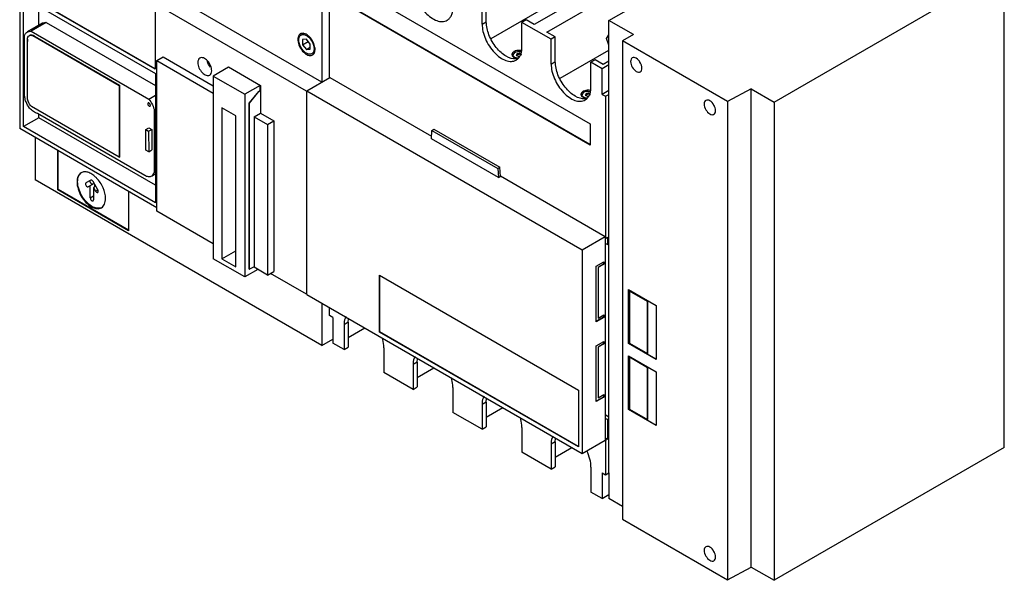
# Model space of a CAD drawing. Header units: millimetres. Extents: x 67 to 521, y 166 to 655.
# Tile 1 of 3: x 67 to 521, y 166 to 425. Entities that reach past the tile are written whole.
import ezdxf

# ---------------------------------------------------------------- set-up
doc = ezdxf.new("R2010")
doc.units = ezdxf.units.MM
doc.header["$LTSCALE"] = 53.423274
doc.layers.get('0').update_dxf_attribs({"linetype": 'CONTINUOUS'})

msp = doc.modelspace()

# ---------------------------------------------------------------- linework, layer by layer
at = {"color": 7, "linetype": 'Continuous'}
for p, q in [((206.56, 495.08), (206.56, 396.12)), ((338.93, 424.54), (450.37, 488.88)), ((206.56, 396.12), (74.3, 472.49)), ((67.23, 468.26), (67.23, 374.65)), ((199.49, 391.89), (67.23, 468.26)), ((210.11, 398.09), (210.09, 463.01)), ((415.2, 386.88), (521.26, 448.11)), ((521.26, 227.67), (521.26, 448.11)), ((217.17, 442.18), (330.31, 376.86)), ((339.15, 442.58), (304.48, 422.57)), ((129.7, 402.08), (68.96, 437.15)), ((129.7, 402.25), (69.1, 437.23)), ((310.37, 419.17), (345.04, 439.18)), ((68.93, 375.56), (68.93, 435.17)), ((68.93, 435.17), (129.79, 400.03)), ((330.31, 367.06), (217.17, 432.38)), ((330.31, 367.3), (217.38, 432.5)), ((280.46, 422.78), (280.46, 434.22)), ((282.39, 423.9), (282.39, 435.33)), ((76, 422.27), (76, 431.09)), ((129.7, 430.34), (129.7, 402.08)), ((284.58, 416.2), (307.83, 429.62)), ((77.69, 423.24), (70.76, 419.24)), ((79.47, 423.49), (72.55, 419.49)), ((79.47, 423.49), (77.69, 423.24)), ((79.47, 423.49), (129.79, 394.44)), ((280.46, 422.78), (282.39, 423.9)), ((300.77, 424.72), (298.84, 423.6)), ((298.84, 412.17), (298.84, 423.6)), ((312.28, 415.84), (298.84, 423.6)), ((304.48, 422.57), (300.77, 424.72)), ((338.94, 390.41), (338.93, 424.54)), ((350.28, 417.98), (338.93, 424.54)), ((70.76, 419.24), (72.55, 419.49)), ((72.55, 419.49), (126.71, 388.22)), ((198.21, 418.51), (196.96, 417.79)), ((314.21, 416.96), (310.37, 419.17)), ((337.84, 416.15), (338.94, 417.85)), ((350.28, 417.98), (345.19, 415.04)), ((69.5, 390.07), (69.5, 417.23)), ((70.87, 388.17), (70.87, 416.55)), ((71.75, 417.53), (71.6, 417.45)), ((73.37, 417.6), (73.23, 417.52)), ((73.23, 417.52), (113.08, 394.5)), ((74, 417.31), (113.32, 394.6)), ((199.46, 415.81), (197.69, 415.65)), ((197.69, 415.65), (197.69, 413.29)), ((197.69, 413.29), (200.28, 414.79)), ((197.69, 413.29), (199.45, 411.1)), ((201.22, 413.61), (199.46, 415.81)), ((201.22, 411.25), (201.22, 413.61)), ((314.21, 416.96), (312.28, 415.84)), ((312.28, 404.41), (312.28, 415.84)), ((314.21, 405.53), (314.21, 416.96)), ((338.94, 413.18), (337.84, 416.15)), ((393.61, 387.09), (345.19, 415.04)), ((345.19, 415.04), (345.19, 194.59)), ((199.45, 411.1), (201.22, 412.12)), ((199.45, 411.1), (201.22, 411.25)), ((202.92, 409.68), (201.96, 409.12)), ((294.75, 408.63), (295.57, 409.77)), ((296.53, 409.12), (296.71, 409.22)), ((296.53, 409.12), (296.59, 408.92)), ((296.6, 408.91), (296.71, 408.97)), ((296.71, 408.97), (296.71, 409.22)), ((298.01, 409.34), (297.77, 409.38)), ((297.77, 409.38), (297.77, 409.14)), ((297.77, 409.14), (298.01, 409.1)), ((298.01, 409.1), (298.01, 409.34)), ((316.4, 397.83), (338.94, 410.84)), ((130.44, 406.02), (133.34, 407.7)), ((130.44, 336.62), (130.44, 406.02)), ((130.44, 406.02), (156.46, 391)), ((133.34, 407.7), (156.46, 394.35)), ((294.75, 408.07), (294.75, 408.63)), ((296.24, 408.5), (296.31, 408.36)), ((297.09, 407.91), (297.33, 407.87)), ((312.28, 404.41), (314.21, 405.53)), ((332.59, 406.35), (330.66, 405.23)), ((335.82, 402.25), (330.66, 405.23)), ((330.66, 393.8), (330.66, 405.23)), ((336.3, 404.2), (332.59, 406.35)), ((338.94, 405.72), (336.3, 404.2)), ((129.79, 400.03), (129.79, 340.43)), ((163.54, 402.96), (156.46, 398.88)), ((163.44, 403.02), (163.51, 403.06)), ((163.44, 402.91), (163.44, 403.02)), ((163.54, 402.96), (163.44, 403.02)), ((163.51, 403.06), (178.24, 394.56)), ((338.94, 404.05), (335.82, 402.25)), ((335.82, 390.42), (335.82, 402.25)), ((156.46, 398.88), (156.46, 314.66)), ((156.46, 398.88), (171, 390.49)), ((199.7, 392.08), (210.31, 398.21)), ((210.31, 398.21), (257.17, 371.16)), ((113.08, 394.5), (113.31, 394.63)), ((113.08, 394.5), (113.08, 361.41)), ((113.32, 394.6), (113.32, 361.43)), ((178.07, 394.57), (171, 390.49)), ((171, 390.49), (171, 306.26)), ((177.37, 391.8), (173.12, 386.49)), ((173.22, 386.44), (177.46, 391.75)), ((177.37, 391.8), (178.07, 392.21)), ((177.37, 391.8), (177.46, 391.75)), ((177.46, 391.75), (178.17, 392.16)), ((178.07, 392.21), (178.07, 394.57)), ((178.07, 394.57), (178.17, 394.52)), ((178.07, 392.21), (178.17, 392.16)), ((178.17, 394.52), (178.24, 394.56)), ((178.17, 392.16), (178.17, 394.52)), ((178.24, 394.56), (178.24, 381.78)), ((199.49, 391.89), (199.73, 392.04)), ((199.49, 391.89), (199.49, 298.29)), ((199.7, 298.19), (199.7, 392.08)), ((199.7, 392.08), (326.58, 318.83)), ((326.57, 390.26), (327.39, 391.4)), ((328.35, 390.74), (328.53, 390.85)), ((328.35, 390.74), (328.41, 390.55)), ((328.42, 390.54), (328.53, 390.6)), ((328.53, 390.6), (328.53, 390.85)), ((329.83, 390.97), (329.59, 391.01)), ((329.59, 391.01), (329.59, 390.77)), ((329.59, 390.77), (329.83, 390.73)), ((329.83, 390.73), (329.83, 390.97)), ((338.94, 392.22), (335.82, 390.42)), ((404.59, 393), (393.61, 387.09)), ((404.59, 393), (415.2, 386.88)), ((404.59, 172.55), (404.59, 393)), ((126.47, 386.49), (126.29, 386.1)), ((126.71, 388.22), (129.79, 390)), ((173.12, 309.83), (173.12, 386.49)), ((173.12, 386.49), (173.22, 386.44)), ((173.22, 309.78), (173.22, 386.44)), ((326.57, 389.7), (326.57, 390.26)), ((328.06, 390.13), (328.13, 389.99)), ((328.91, 389.54), (329.15, 389.5)), ((335.82, 390.42), (337.38, 389.52)), ((337.38, 389.52), (338.93, 390.42)), ((337.38, 389.52), (337.38, 324.05)), ((338.93, 215.93), (338.93, 390.42)), ((393.61, 387.09), (393.61, 166.64)), ((415.2, 386.88), (415.2, 166.43)), ((113.08, 361.41), (72.62, 384.77)), ((124.86, 353.04), (75.41, 381.59)), ((127.32, 385.02), (127.49, 385.41)), ((129.79, 383.13), (129.3, 382.85)), ((129.3, 382.85), (129.3, 354.4)), ((160.49, 384.25), (160.49, 314.63)), ((166.87, 380.57), (160.49, 384.25)), ((175.34, 380.1), (178.24, 381.78)), ((178.24, 381.78), (184.47, 378.18)), ((76, 379.65), (68.93, 375.56)), ((76, 379.65), (76, 381.25)), ((129.79, 348.6), (76, 379.65)), ((166.87, 310.94), (166.87, 380.57)), ((175.34, 380.1), (175.34, 310.7)), ((175.34, 380.1), (181.57, 376.51)), ((181.57, 376.51), (184.47, 378.18)), ((184.47, 378.18), (184.47, 308.78)), ((330.31, 376.86), (330.31, 367.06)), ((130.44, 338.16), (67.23, 374.65)), ((129.79, 340.43), (68.93, 375.56)), ((125.32, 374.22), (126.73, 375.04)), ((125.35, 364.77), (125.32, 374.22)), ((125.32, 374.22), (126.7, 373.43)), ((126.7, 373.43), (128.11, 374.24)), ((126.7, 373.43), (126.73, 363.98)), ((126.73, 375.04), (128.11, 374.24)), ((128.11, 374.24), (128.14, 364.8)), ((181.57, 376.51), (181.57, 307.11)), ((257.09, 369.9), (257.33, 373.83)), ((257.33, 373.83), (258.25, 374.37)), ((257.33, 373.83), (287.74, 356.28)), ((258.25, 374.37), (288.66, 356.81)), ((74.3, 370.57), (74.3, 350.99)), ((287.99, 352.06), (257.09, 369.9)), ((84.83, 346.37), (84.83, 364.49)), ((85.04, 346.5), (85.04, 364.37)), ((126.73, 363.98), (125.35, 364.77)), ((126.73, 363.98), (128.14, 364.8)), ((113.08, 361.41), (113.32, 361.55)), ((113.32, 361.43), (113.23, 361.49)), ((129.3, 354.4), (128.11, 352.72)), ((129.3, 354.4), (129.79, 354.69)), ((287.74, 356.28), (288.66, 356.81)), ((287.74, 356.28), (287.99, 352.06)), ((288.91, 352.59), (288.66, 356.81)), ((206.56, 274.63), (74.3, 350.99)), ((100.01, 350.88), (97.8, 349.61)), ((103.26, 346.46), (101.06, 350.28)), ((129.79, 353.68), (128.11, 352.72)), ((287.99, 352.06), (288.91, 352.59)), ((288.89, 352.84), (337.19, 324.96)), ((85.04, 346.5), (84.83, 346.37)), ((117.36, 327.59), (84.83, 346.37)), ((117.36, 327.84), (85.04, 346.5)), ((101.58, 349.37), (98.85, 347.79)), ((99.79, 342.72), (99.79, 348.33)), ((102.32, 348.08), (101.27, 347.48)), ((101.27, 347.48), (102.21, 345.85)), ((101.27, 347.48), (101.27, 341.87)), ((101.91, 347.84), (101.91, 348.8)), ((102.21, 345.85), (103.26, 346.46)), ((103.26, 345.24), (103.48, 345.72)), ((117.36, 345.71), (117.36, 327.59)), ((99.79, 342.72), (101.27, 343.58)), ((101.06, 341.39), (101.27, 341.87)), ((156.46, 321.6), (130.44, 336.62)), ((326.58, 318.83), (337.19, 324.96)), ((337.19, 324.96), (337.19, 231.06)), ((337.19, 324.16), (337.38, 324.05)), ((337.38, 324.05), (338.26, 324.56)), ((338.26, 324.56), (338.26, 321.19)), ((160.49, 314.63), (166.87, 318.32)), ((326.58, 318.83), (326.58, 224.93)), ((337.19, 321.8), (338.26, 321.19)), ((337.41, 321.15), (337.19, 321.02)), ((337.41, 321.15), (337.41, 321.67)), ((338.26, 321.19), (338.93, 321.58)), ((171, 306.26), (156.46, 314.66)), ((160.49, 314.63), (166.87, 310.94)), ((177.01, 309.73), (171, 306.26)), ((173.12, 309.83), (173.22, 309.78)), ((175.34, 310.87), (173.22, 309.78)), ((181.57, 307.11), (175.34, 310.7)), ((181.57, 307.11), (184.47, 308.78)), ((333.03, 311.19), (336.59, 313.25)), ((333.03, 285.55), (333.03, 311.19)), ((336.5, 312.16), (333.91, 310.66)), ((333.91, 310.66), (334, 310.61)), ((333.91, 310.66), (333.91, 287.31)), ((336.59, 312.1), (334, 310.61)), ((334, 310.61), (334, 287.25)), ((336.5, 313.19), (336.5, 312.16)), ((336.5, 312.16), (336.59, 312.1)), ((336.59, 313.25), (336.59, 312.1)), ((199.49, 298.29), (182.9, 307.87)), ((233.15, 307.09), (324.94, 254.1)), ((233.15, 280.87), (233.15, 307.09)), ((233.29, 280.96), (233.29, 307.01)), ((348.02, 300.41), (360.76, 293.05)), ((348.02, 275.58), (348.02, 300.41)), ((348.13, 275.64), (348.13, 300.35)), ((348.52, 299.78), (348.42, 299.72)), ((356.78, 294.89), (348.42, 299.72)), ((348.42, 299.72), (348.42, 275.8)), ((356.89, 294.95), (348.52, 299.78)), ((199.49, 298.29), (199.7, 298.41)), ((199.7, 298.19), (326.58, 224.93)), ((206.56, 294.23), (206.56, 274.63)), ((210.09, 288.52), (210.09, 292.19)), ((356.89, 294.95), (356.78, 294.89)), ((356.78, 270.97), (356.78, 294.89)), ((356.89, 271.03), (356.89, 294.95)), ((360.76, 293.05), (360.76, 268.22)), ((211.65, 287.62), (210.09, 288.52)), ((211.65, 287.62), (211.65, 275.77)), ((336.5, 287.66), (333.03, 285.66)), ((336.59, 287.61), (333.03, 285.55)), ((333.91, 287.31), (334, 287.25)), ((334, 287.25), (336.59, 288.75)), ((336.5, 288.7), (336.5, 287.66)), ((336.5, 287.66), (336.59, 287.61)), ((336.59, 288.75), (336.59, 287.61)), ((218.75, 285.34), (216.82, 284.22)), ((216.82, 284.22), (216.82, 272.79)), ((218.75, 285.34), (218.75, 273.91)), ((218.75, 278.33), (226.42, 282.76)), ((206.56, 274.63), (211.65, 277.57)), ((233.29, 280.96), (233.15, 280.87)), ((324.94, 227.88), (233.15, 280.87)), ((324.94, 228.05), (233.29, 280.96)), ((216.82, 272.79), (211.65, 275.77)), ((216.82, 272.79), (218.75, 273.91)), ((235.2, 273.61), (235.2, 262.18)), ((333.03, 274.45), (336.59, 276.51)), ((333.03, 248.81), (333.03, 274.45)), ((336.5, 275.42), (333.91, 273.92)), ((333.91, 273.92), (334, 273.86)), ((333.91, 273.92), (333.91, 250.57)), ((336.59, 275.36), (334, 273.86)), ((334, 273.86), (334, 250.51)), ((336.5, 276.45), (336.5, 275.42)), ((336.5, 275.42), (336.59, 275.36)), ((336.59, 276.51), (336.59, 275.36)), ((348.13, 275.64), (348.02, 275.58)), ((360.76, 268.22), (348.02, 275.58)), ((360.76, 268.34), (348.13, 275.64)), ((348.42, 275.8), (356.78, 270.97)), ((348.02, 269.93), (360.76, 262.57)), ((348.02, 245.1), (348.02, 269.93)), ((348.13, 245.16), (348.13, 269.87)), ((348.52, 269.3), (348.42, 269.24)), ((356.78, 264.41), (348.42, 269.24)), ((348.42, 269.24), (348.42, 245.33)), ((356.89, 264.47), (348.52, 269.3)), ((356.89, 271.03), (356.78, 270.97)), ((250.57, 266.97), (248.64, 265.85)), ((248.64, 265.85), (248.64, 254.42)), ((250.57, 266.97), (250.57, 255.54)), ((250.57, 259.96), (258.24, 264.39)), ((356.89, 264.47), (356.78, 264.41)), ((356.78, 240.5), (356.78, 264.41)), ((356.89, 240.56), (356.89, 264.47)), ((248.64, 254.42), (235.2, 262.18)), ((360.76, 262.57), (360.76, 237.74)), ((248.64, 254.42), (250.57, 255.54)), ((267.02, 255.24), (267.02, 243.81)), ((324.94, 254.1), (324.94, 227.88)), ((336.5, 250.92), (333.03, 248.92)), ((336.59, 250.87), (333.03, 248.81)), ((333.91, 250.57), (334, 250.51)), ((334, 250.51), (336.59, 252.01)), ((336.5, 251.96), (336.5, 250.92)), ((336.5, 250.92), (336.59, 250.87)), ((336.59, 252.01), (336.59, 250.87)), ((282.39, 248.6), (280.46, 247.48)), ((280.46, 247.48), (280.46, 236.05)), ((282.39, 248.6), (282.39, 237.17)), ((282.39, 241.59), (290.06, 246.02)), ((348.42, 245.33), (356.78, 240.5)), ((280.46, 236.05), (267.02, 243.81)), ((338.93, 241.64), (337.19, 242.65)), ((337.19, 241.22), (338.26, 240.6)), ((338.26, 240.6), (338.93, 240.99)), ((348.13, 245.16), (348.02, 245.1)), ((360.76, 237.74), (348.02, 245.1)), ((360.76, 237.86), (348.13, 245.16)), ((280.46, 236.05), (282.39, 237.17)), ((298.84, 236.87), (298.84, 225.44)), ((338.26, 240.6), (338.26, 231.46)), ((356.89, 240.56), (356.78, 240.5)), ((338.26, 231.46), (337.19, 232.07)), ((314.21, 230.23), (312.28, 229.11)), ((312.28, 229.11), (312.28, 217.68)), ((314.21, 230.23), (314.21, 218.79)), ((314.21, 223.22), (321.88, 227.65)), ((326.58, 224.93), (337.19, 231.06)), ((337.38, 230.95), (337.19, 231.06)), ((337.38, 230.95), (338.26, 231.46)), ((337.38, 230.95), (337.38, 215.03)), ((521.26, 227.67), (415.2, 166.43)), ((312.28, 217.68), (298.84, 225.44)), ((312.28, 217.68), (314.21, 218.79)), ((330.66, 218.5), (330.66, 207.07)), ((335.82, 215.93), (337.38, 215.03)), ((335.82, 215.93), (335.82, 204.09)), ((337.38, 215.03), (338.95, 215.92)), ((338.97, 215.91), (338.97, 204.06)), ((335.82, 204.09), (330.66, 207.07)), ((335.82, 204.09), (338.97, 205.9)), ((345.19, 200.47), (338.97, 204.06)), ((345.19, 194.59), (393.61, 166.64)), ((393.61, 166.64), (404.59, 172.55)), ((404.59, 172.55), (415.2, 166.43))]:
    msp.add_line(p, q, dxfattribs=at)
for centre, radius, start, end in [((197.62, 416.65), 1.92, 122.4093, 134.6152), ((197.59, 416.68), 1.88, 119.998, 122.3394), ((197.6, 416.68), 1.89, 113.272, 119.9884), ((200.99, 415.75), 5.5, 180.0284, 183.1292), ((201.32, 410.23), 1.88, 299.998, 302.3434), ((201.3, 410.26), 1.92, 302.4132, 314.6151), ((198.44, 411.41), 4.56, 358.5991, 0.0041), ((295.34, 408.79), 1.11, 172.6382, 180.0073), ((296.69, 407.57), 2.98, 119.9918, 122.0212), ((296.84, 407.3), 3.28, 116.0426, 119.9529), ((201.32, 410.23), 1.89, 293.2834, 299.9884), ((297.54, 412.44), 5.57, 262.6588, 264.0953), ((358.73, 408.18), 6.34, 202.2473, 217.7512), ((327.16, 390.42), 1.11, 172.6382, 180.0073), ((328.51, 389.2), 2.98, 119.9918, 122.0212), ((328.66, 388.93), 3.28, 116.0426, 119.9529), ((329.36, 394.07), 5.57, 262.6588, 264.0953), ((392.67, 388.58), 6.34, 202.2473, 217.7512), ((101.47, 350.52), 1.79, 201.7436, 215.3129), ((93.15, 342.68), 13.24, 43.9929, 46.7919), ((392.67, 182.82), 6.34, 202.2473, 217.7512)]:
    msp.add_arc(centre, radius, start, end, dxfattribs=at)
for points, knots in [([(248.64, 441.16), (248.64, 440.04), (248.95, 437.71), (250.11, 434.28), (251.9, 430.97), (254.17, 428.07), (256.74, 425.79), (259.42, 424.32), (262.05, 423.8), (263.68, 424.22), (264.33, 424.59)], [0, 0, 0, 0, 0.128832, 0.270572, 0.41789, 0.562387, 0.696201, 0.813592, 0.913064, 1, 1, 1, 1]), ([(264.33, 424.59), (264.76, 424.84), (265.56, 425.51), (266.41, 426.91), (266.92, 428.63), (267.02, 429.88), (267.02, 430.54)], [0, 0, 0, 0, 0.217784, 0.450917, 0.710308, 1, 1, 1, 1]), ([(280.46, 422.78), (280.46, 421.67), (280.77, 419.34), (281.93, 415.91), (283.72, 412.6), (285.99, 409.69), (288.56, 407.42), (291.24, 405.95), (293.87, 405.43), (295.5, 405.84), (296.15, 406.22)], [0, 0, 0, 0, 0.128832, 0.270572, 0.41789, 0.562387, 0.696201, 0.813592, 0.913064, 1, 1, 1, 1]), ([(296.19, 406.75), (294.61, 406.6), (291.99, 407.52), (289.08, 409.7), (286.12, 412.85), (283.4, 417.56), (282.39, 421.85), (282.39, 423.9)], [0, 0, 0, 0, 0.199825, 0.323527, 0.458981, 0.741798, 1, 1, 1, 1]), ([(69.5, 417.23), (69.58, 417.65), (69.84, 418.44), (70.43, 419.05), (70.76, 419.24)], [0, 0, 0, 0, 0.53414, 1, 1, 1, 1]), ([(73.37, 417.6), (73.09, 417.69), (72.53, 417.8), (71.97, 417.66), (71.75, 417.53)], [0, 0, 0, 0, 0.533321, 1, 1, 1, 1]), ([(196.27, 418.02), (196.14, 417.89), (195.64, 417.24), (195.49, 416.38), (195.49, 415.75)], [0, 0, 0, 0, 0.221354, 1, 1, 1, 1]), ([(198.25, 418.52), (198.12, 418.54), (197.66, 418.61), (197.17, 418.55), (196.85, 418.41)], [0, 0, 0, 0, 0.269951, 1, 1, 1, 1]), ([(197.38, 417.96), (197.53, 418), (198.25, 418.09), (198.97, 417.82), (199.46, 417.54)], [0, 0, 0, 0, 0.221497, 1, 1, 1, 1]), ([(200.91, 416.88), (200.71, 417.09), (199.94, 417.8), (198.99, 418.36), (198.25, 418.52)], [0, 0, 0, 0, 0.280715, 1, 1, 1, 1]), ([(70.87, 416.55), (70.91, 416.65), (71.07, 417), (71.36, 417.3), (71.6, 417.45)], [0, 0, 0, 0, 0.268234, 1, 1, 1, 1]), ([(71.6, 417.45), (71.83, 417.58), (72.39, 417.72), (72.95, 417.61), (73.23, 417.52)], [0, 0, 0, 0, 0.466679, 1, 1, 1, 1]), ([(74, 417.31), (73.95, 417.34), (73.74, 417.45), (73.53, 417.54), (73.37, 417.6)], [0, 0, 0, 0, 0.260218, 1, 1, 1, 1]), ([(195.5, 415.45), (195.55, 414.42), (196.19, 412.34), (197.43, 410.57), (198.22, 409.82)], [0, 0, 0, 0, 0.487552, 1, 1, 1, 1]), ([(195.92, 415.5), (195.92, 415.7), (195.96, 416.41), (196.24, 417.14), (196.6, 417.51)], [0, 0, 0, 0, 0.286031, 1, 1, 1, 1]), ([(199.46, 409.37), (198.95, 409.66), (198, 410.46), (196.9, 411.98), (196.14, 413.69), (195.92, 414.92), (195.92, 415.5)], [0, 0, 0, 0, 0.237252, 0.499999, 0.762746, 1, 1, 1, 1]), ([(199.46, 417.54), (199.96, 417.25), (200.91, 416.45), (202.02, 414.93), (202.77, 413.22), (202.99, 411.99), (202.99, 411.41)], [0, 0, 0, 0, 0.237252, 0.499999, 0.762746, 1, 1, 1, 1]), ([(202.55, 414.54), (202.44, 414.75), (201.99, 415.59), (201.41, 416.36), (200.91, 416.88)], [0, 0, 0, 0, 0.253843, 1, 1, 1, 1]), ([(203.42, 411.16), (203.42, 411.43), (203.33, 412.6), (202.95, 413.73), (202.55, 414.54)], [0, 0, 0, 0, 0.229905, 1, 1, 1, 1]), ([(198.22, 409.82), (198.41, 409.64), (199.13, 409.02), (199.99, 408.53), (200.66, 408.39)], [0, 0, 0, 0, 0.279193, 1, 1, 1, 1]), ([(201.96, 409.13), (201.62, 408.93), (200.7, 408.79), (199.87, 409.13), (199.46, 409.37)], [0, 0, 0, 0, 0.449168, 1, 1, 1, 1]), ([(202.99, 411.3), (202.99, 411.11), (202.93, 410.43), (202.66, 409.75), (202.32, 409.4)], [0, 0, 0, 0, 0.284528, 1, 1, 1, 1]), ([(202.65, 408.89), (202.78, 409.02), (203.28, 409.67), (203.42, 410.53), (203.42, 411.16)], [0, 0, 0, 0, 0.221354, 1, 1, 1, 1]), ([(295.12, 410.09), (294.89, 409.95), (294.49, 409.63), (294.27, 409.16), (294.24, 408.93)], [0, 0, 0, 0, 0.544899, 1, 1, 1, 1]), ([(298.45, 410.63), (298.19, 410.68), (297.16, 410.77), (296.09, 410.59), (295.4, 410.25)], [0, 0, 0, 0, 0.259439, 1, 1, 1, 1]), ([(295.57, 409.77), (295.96, 410), (296.89, 410.27), (297.84, 410.26), (298.33, 410.18)], [0, 0, 0, 0, 0.477792, 1, 1, 1, 1]), ([(296.15, 406.22), (296.58, 406.47), (297.38, 407.14), (298.23, 408.54), (298.74, 410.26), (298.84, 411.51), (298.84, 412.17)], [0, 0, 0, 0, 0.217784, 0.450917, 0.710308, 1, 1, 1, 1]), ([(296.59, 408.92), (296.59, 408.89), (296.56, 408.72), (296.43, 408.6), (296.32, 408.54)], [0, 0, 0, 0, 0.220961, 1, 1, 1, 1]), ([(297.7, 409.34), (297.64, 409.3), (297.32, 409.17), (296.96, 409.16), (296.71, 409.22)], [0, 0, 0, 0, 0.230395, 1, 1, 1, 1]), ([(297.06, 408.94), (297.12, 408.94), (297.34, 408.95), (297.56, 409.01), (297.7, 409.09)], [0, 0, 0, 0, 0.267311, 1, 1, 1, 1]), ([(298.01, 409.1), (298.03, 409.05), (298.14, 408.83), (298.39, 408.73), (298.58, 408.68)], [0, 0, 0, 0, 0.204568, 1, 1, 1, 1]), ([(298.63, 408.92), (298.57, 408.93), (298.34, 408.99), (298.12, 409.13), (298.04, 409.27)], [0, 0, 0, 0, 0.295756, 1, 1, 1, 1]), ([(150.31, 407.14), (150, 406.96), (149.47, 406.3), (149.37, 405.49), (149.37, 405.06)], [0, 0, 0, 0, 0.44917, 1, 1, 1, 1]), ([(149.37, 405.06), (149.37, 404.25), (149.81, 402.57), (150.97, 400.78), (152.19, 399.69), (153.13, 399.18), (154.05, 399), (154.62, 399.14), (154.85, 399.28)], [0, 0, 0, 0, 0.269904, 0.561308, 0.69545, 0.813135, 0.912853, 1, 1, 1, 1]), ([(155.79, 401.35), (155.79, 402.16), (155.34, 403.85), (154.19, 405.63), (152.96, 406.72), (152.02, 407.23), (151.1, 407.42), (150.53, 407.27), (150.31, 407.14)], [0, 0, 0, 0, 0.269904, 0.561308, 0.69545, 0.813135, 0.912853, 1, 1, 1, 1]), ([(200.66, 408.39), (200.79, 408.37), (201.26, 408.3), (201.75, 408.36), (202.06, 408.5)], [0, 0, 0, 0, 0.269956, 1, 1, 1, 1]), ([(294.52, 408.01), (294.57, 407.95), (294.76, 407.73), (295, 407.55), (295.2, 407.44)], [0, 0, 0, 0, 0.231679, 1, 1, 1, 1]), ([(295.58, 407.48), (295.34, 407.61), (294.94, 407.92), (294.75, 408.41), (294.75, 408.63)], [0, 0, 0, 0, 0.551088, 1, 1, 1, 1]), ([(295.2, 407.44), (295.25, 407.41), (295.49, 407.28), (295.73, 407.18), (295.92, 407.12)], [0, 0, 0, 0, 0.238922, 1, 1, 1, 1]), ([(297.1, 407.03), (296.96, 407.05), (296.43, 407.12), (295.92, 407.29), (295.58, 407.48)], [0, 0, 0, 0, 0.267088, 1, 1, 1, 1]), ([(295.92, 407.12), (296, 407.1), (296.29, 407.01), (296.6, 406.95), (296.83, 406.92)], [0, 0, 0, 0, 0.242992, 1, 1, 1, 1]), ([(296.31, 408.36), (296.37, 408.36), (296.6, 408.32), (296.82, 408.23), (296.95, 408.12)], [0, 0, 0, 0, 0.277555, 1, 1, 1, 1]), ([(312.28, 404.41), (312.28, 403.3), (312.59, 400.97), (313.75, 397.54), (315.54, 394.23), (317.81, 391.32), (320.38, 389.05), (323.06, 387.58), (325.69, 387.05), (327.32, 387.47), (327.97, 387.85)], [0, 0, 0, 0, 0.128832, 0.270572, 0.41789, 0.562387, 0.696201, 0.813592, 0.913064, 1, 1, 1, 1]), ([(328.01, 388.38), (326.43, 388.23), (323.81, 389.15), (320.9, 391.33), (317.94, 394.48), (315.22, 399.19), (314.21, 403.48), (314.21, 405.53)], [0, 0, 0, 0, 0.199825, 0.323527, 0.458981, 0.741798, 1, 1, 1, 1]), ([(349.7, 407.25), (349.45, 407.1), (349.02, 406.56), (348.93, 405.9), (348.93, 405.55)], [0, 0, 0, 0, 0.449166, 1, 1, 1, 1]), ([(348.93, 405.55), (348.93, 404.65), (349.55, 402.87), (350.78, 401.45), (351.56, 401)], [0, 0, 0, 0, 0.500001, 1, 1, 1, 1]), ([(351.56, 407.07), (351.25, 407.24), (350.64, 407.5), (349.95, 407.39), (349.7, 407.25)], [0, 0, 0, 0, 0.550833, 1, 1, 1, 1]), ([(354.18, 402.52), (354.18, 403.42), (353.57, 405.2), (352.34, 406.62), (351.56, 407.07)], [0, 0, 0, 0, 0.500001, 1, 1, 1, 1]), ([(154.85, 399.28), (155.15, 399.45), (155.68, 400.11), (155.79, 400.92), (155.79, 401.35)], [0, 0, 0, 0, 0.44917, 1, 1, 1, 1]), ([(351.56, 401), (351.86, 400.83), (352.48, 400.57), (353.16, 400.68), (353.41, 400.82)], [0, 0, 0, 0, 0.550833, 1, 1, 1, 1]), ([(353.41, 400.82), (353.66, 400.96), (354.1, 401.51), (354.18, 402.16), (354.18, 402.52)], [0, 0, 0, 0, 0.449166, 1, 1, 1, 1]), ([(326.94, 391.72), (326.71, 391.58), (326.31, 391.26), (326.09, 390.78), (326.06, 390.56)], [0, 0, 0, 0, 0.544899, 1, 1, 1, 1]), ([(330.27, 392.26), (330.01, 392.31), (328.98, 392.4), (327.91, 392.22), (327.22, 391.88)], [0, 0, 0, 0, 0.259439, 1, 1, 1, 1]), ([(327.39, 391.4), (327.78, 391.63), (328.71, 391.9), (329.66, 391.89), (330.15, 391.81)], [0, 0, 0, 0, 0.477792, 1, 1, 1, 1]), ([(327.97, 387.85), (328.4, 388.1), (329.2, 388.77), (330.05, 390.17), (330.56, 391.89), (330.66, 393.14), (330.66, 393.8)], [0, 0, 0, 0, 0.217784, 0.450917, 0.710308, 1, 1, 1, 1]), ([(328.41, 390.55), (328.41, 390.51), (328.38, 390.35), (328.25, 390.23), (328.14, 390.17)], [0, 0, 0, 0, 0.220961, 1, 1, 1, 1]), ([(329.52, 390.97), (329.46, 390.93), (329.14, 390.8), (328.78, 390.79), (328.53, 390.85)], [0, 0, 0, 0, 0.230395, 1, 1, 1, 1]), ([(328.88, 390.57), (328.94, 390.57), (329.16, 390.58), (329.38, 390.64), (329.52, 390.72)], [0, 0, 0, 0, 0.267311, 1, 1, 1, 1]), ([(329.83, 390.73), (329.85, 390.68), (329.96, 390.46), (330.21, 390.36), (330.4, 390.31)], [0, 0, 0, 0, 0.204568, 1, 1, 1, 1]), ([(330.45, 390.55), (330.39, 390.56), (330.16, 390.62), (329.94, 390.76), (329.86, 390.9)], [0, 0, 0, 0, 0.295756, 1, 1, 1, 1]), ([(69.81, 387.98), (69.76, 388.16), (69.59, 388.85), (69.5, 389.55), (69.5, 390.07)], [0, 0, 0, 0, 0.263462, 1, 1, 1, 1]), ([(71.81, 384.14), (71.13, 384.99), (70.38, 386.27), (69.91, 387.64), (69.81, 387.98)], [0, 0, 0, 0, 0.754915, 1, 1, 1, 1]), ([(72.62, 384.77), (71.97, 385.49), (71.29, 386.63), (70.93, 387.86), (70.87, 388.17)], [0, 0, 0, 0, 0.757505, 1, 1, 1, 1]), ([(126.29, 386.1), (126.29, 385.95), (126.38, 385.63), (126.65, 385.18), (127.12, 384.9), (127.32, 385.02)], [0, 0, 0, 0, 0.277733, 0.577389, 1, 1, 1, 1]), ([(127.49, 385.41), (127.49, 385.56), (127.4, 385.88), (127.14, 386.33), (126.67, 386.61), (126.47, 386.49)], [0, 0, 0, 0, 0.277733, 0.577389, 1, 1, 1, 1]), ([(126.71, 388.22), (127.39, 387.46), (128.51, 385.76), (129.16, 383.83), (129.3, 382.85)], [0, 0, 0, 0, 0.510137, 1, 1, 1, 1]), ([(326.34, 389.64), (326.39, 389.58), (326.58, 389.36), (326.82, 389.18), (327.02, 389.07)], [0, 0, 0, 0, 0.231679, 1, 1, 1, 1]), ([(327.4, 389.11), (327.16, 389.24), (326.76, 389.55), (326.57, 390.04), (326.57, 390.26)], [0, 0, 0, 0, 0.551088, 1, 1, 1, 1]), ([(327.02, 389.07), (327.07, 389.04), (327.31, 388.91), (327.55, 388.81), (327.74, 388.75)], [0, 0, 0, 0, 0.238922, 1, 1, 1, 1]), ([(328.92, 388.66), (328.78, 388.68), (328.25, 388.75), (327.74, 388.92), (327.4, 389.11)], [0, 0, 0, 0, 0.267088, 1, 1, 1, 1]), ([(327.74, 388.75), (327.82, 388.73), (328.11, 388.64), (328.42, 388.58), (328.65, 388.55)], [0, 0, 0, 0, 0.242992, 1, 1, 1, 1]), ([(328.13, 389.99), (328.19, 389.98), (328.42, 389.95), (328.64, 389.86), (328.77, 389.75)], [0, 0, 0, 0, 0.277555, 1, 1, 1, 1]), ([(383.64, 387.65), (383.39, 387.51), (382.96, 386.97), (382.87, 386.31), (382.87, 385.95)], [0, 0, 0, 0, 0.449166, 1, 1, 1, 1]), ([(382.87, 385.95), (382.87, 385.05), (383.49, 383.28), (384.72, 381.86), (385.5, 381.41)], [0, 0, 0, 0, 0.500001, 1, 1, 1, 1]), ([(385.5, 387.47), (385.19, 387.65), (384.58, 387.9), (383.89, 387.8), (383.64, 387.65)], [0, 0, 0, 0, 0.550833, 1, 1, 1, 1]), ([(388.12, 382.92), (388.12, 383.82), (387.51, 385.6), (386.28, 387.02), (385.5, 387.47)], [0, 0, 0, 0, 0.500001, 1, 1, 1, 1]), ([(75.41, 381.59), (74.75, 381.74), (73.39, 382.46), (72.32, 383.51), (71.81, 384.14)], [0, 0, 0, 0, 0.45637, 1, 1, 1, 1]), ([(385.5, 381.41), (385.8, 381.23), (386.42, 380.98), (387.1, 381.08), (387.35, 381.22)], [0, 0, 0, 0, 0.550833, 1, 1, 1, 1]), ([(387.35, 381.22), (387.6, 381.37), (388.04, 381.91), (388.12, 382.57), (388.12, 382.92)], [0, 0, 0, 0, 0.449166, 1, 1, 1, 1]), ([(95.6, 354.27), (95.29, 354.09), (94.72, 353.61), (94.11, 352.61), (93.74, 351.38), (93.67, 350.48), (93.67, 350.01)], [0, 0, 0, 0, 0.217766, 0.450897, 0.71037, 1, 1, 1, 1]), ([(93.96, 350.17), (93.96, 351.01), (94.15, 352.56), (95.09, 353.89), (95.65, 354.28)], [0, 0, 0, 0, 0.54898, 1, 1, 1, 1]), ([(102.21, 352.33), (101.67, 352.83), (100.57, 353.7), (98.8, 354.55), (97.08, 354.81), (96.03, 354.52), (95.6, 354.27)], [0, 0, 0, 0, 0.303387, 0.569522, 0.797547, 1, 1, 1, 1]), ([(93.67, 350.01), (93.67, 348.93), (94.08, 346.66), (95.49, 343.46), (97.55, 340.65), (99.32, 339.16), (100.25, 338.62)], [0, 0, 0, 0, 0.237241, 0.500001, 0.76276, 1, 1, 1, 1]), ([(100.53, 338.78), (99.6, 339.32), (97.83, 340.81), (95.77, 343.63), (94.36, 346.82), (93.96, 349.1), (93.96, 350.17)], [0, 0, 0, 0, 0.23724, 0.499999, 0.762759, 1, 1, 1, 1]), ([(97.8, 349.61), (97.77, 349.59), (97.62, 349.47), (97.58, 349.27), (97.58, 349.13)], [0, 0, 0, 0, 0.22091, 1, 1, 1, 1]), ([(99.7, 350.35), (99.7, 350.41), (99.72, 350.58), (99.81, 350.77), (99.92, 350.83)], [0, 0, 0, 0, 0.295505, 1, 1, 1, 1]), ([(99.81, 349.85), (99.79, 349.9), (99.74, 350.06), (99.7, 350.23), (99.7, 350.35)], [0, 0, 0, 0, 0.266876, 1, 1, 1, 1]), ([(101.06, 350.28), (100.99, 350.39), (100.83, 350.6), (100.52, 350.88), (100.16, 350.97), (100.01, 350.88)], [0, 0, 0, 0, 0.311833, 0.593277, 1, 1, 1, 1]), ([(106.83, 342.42), (106.83, 344.1), (105.89, 347.59), (103.94, 350.57), (102.67, 351.87)], [0, 0, 0, 0, 0.48128, 1, 1, 1, 1]), ([(128.11, 352.72), (127.67, 352.46), (126.47, 352.28), (125.4, 352.73), (124.86, 353.04)], [0, 0, 0, 0, 0.449127, 1, 1, 1, 1]), ([(97.58, 349.13), (97.58, 348.94), (97.69, 348.55), (98.02, 348), (98.6, 347.65), (98.85, 347.79)], [0, 0, 0, 0, 0.27769, 0.577355, 1, 1, 1, 1]), ([(100.84, 348.97), (100.77, 348.96), (100.43, 349), (100.17, 349.27), (100.01, 349.48)], [0, 0, 0, 0, 0.201596, 1, 1, 1, 1]), ([(102.21, 345.85), (102.28, 345.73), (102.44, 345.52), (102.76, 345.24), (103.11, 345.16), (103.26, 345.24)], [0, 0, 0, 0, 0.311687, 0.593416, 1, 1, 1, 1]), ([(103.48, 345.72), (103.48, 345.78), (103.46, 346.04), (103.36, 346.29), (103.26, 346.46)], [0, 0, 0, 0, 0.229116, 1, 1, 1, 1]), ([(99.79, 342.72), (99.79, 342.54), (99.9, 342.14), (100.23, 341.59), (100.81, 341.24), (101.06, 341.39)], [0, 0, 0, 0, 0.27778, 0.577423, 1, 1, 1, 1]), ([(104.9, 338.16), (105.21, 338.34), (105.78, 338.82), (106.64, 340.22), (106.83, 341.53), (106.83, 342.42)], [0, 0, 0, 0, 0.218446, 0.452282, 1, 1, 1, 1]), ([(100.25, 338.62), (101.02, 338.18), (102.25, 337.69), (103.89, 337.73), (104.59, 337.98), (104.9, 338.16)], [0, 0, 0, 0, 0.547716, 0.781553, 1, 1, 1, 1]), ([(104.9, 338.18), (104.28, 337.9), (102.68, 337.77), (101.25, 338.37), (100.53, 338.78)], [0, 0, 0, 0, 0.451319, 1, 1, 1, 1]), ([(217.56, 287.98), (217.44, 287.71), (216.97, 286.52), (216.82, 285.21), (216.82, 284.22)], [0, 0, 0, 0, 0.229491, 1, 1, 1, 1]), ([(218.75, 285.34), (218.75, 285.5), (218.76, 286.11), (218.82, 286.72), (218.9, 287.16)], [0, 0, 0, 0, 0.258833, 1, 1, 1, 1]), ([(235.2, 273.61), (235.2, 273.98), (235.13, 275.54), (234.81, 277.08), (234.46, 278.22)], [0, 0, 0, 0, 0.23492, 1, 1, 1, 1]), ([(249.38, 269.61), (249.26, 269.34), (248.79, 268.14), (248.64, 266.84), (248.64, 265.85)], [0, 0, 0, 0, 0.229491, 1, 1, 1, 1]), ([(250.57, 266.97), (250.57, 267.13), (250.58, 267.74), (250.64, 268.35), (250.72, 268.79)], [0, 0, 0, 0, 0.258833, 1, 1, 1, 1]), ([(267.02, 255.24), (267.02, 255.6), (266.95, 257.17), (266.63, 258.71), (266.28, 259.85)], [0, 0, 0, 0, 0.23492, 1, 1, 1, 1]), ([(281.2, 251.24), (281.08, 250.97), (280.61, 249.77), (280.46, 248.47), (280.46, 247.48)], [0, 0, 0, 0, 0.229491, 1, 1, 1, 1]), ([(282.39, 248.6), (282.39, 248.75), (282.4, 249.37), (282.46, 249.98), (282.54, 250.42)], [0, 0, 0, 0, 0.258833, 1, 1, 1, 1]), ([(298.84, 236.87), (298.84, 237.23), (298.77, 238.8), (298.45, 240.34), (298.1, 241.48)], [0, 0, 0, 0, 0.23492, 1, 1, 1, 1]), ([(313.02, 232.87), (312.9, 232.6), (312.43, 231.4), (312.28, 230.1), (312.28, 229.11)], [0, 0, 0, 0, 0.229491, 1, 1, 1, 1]), ([(314.21, 230.23), (314.21, 230.38), (314.22, 230.99), (314.28, 231.61), (314.36, 232.05)], [0, 0, 0, 0, 0.258833, 1, 1, 1, 1]), ([(330.66, 218.5), (330.66, 219.75), (330.27, 222.39), (329.33, 224.88), (328.73, 226.12)], [0, 0, 0, 0, 0.475178, 1, 1, 1, 1]), ([(383.64, 181.9), (383.39, 181.75), (382.96, 181.21), (382.87, 180.55), (382.87, 180.2)], [0, 0, 0, 0, 0.449166, 1, 1, 1, 1]), ([(385.5, 181.71), (385.19, 181.89), (384.58, 182.14), (383.89, 182.04), (383.64, 181.9)], [0, 0, 0, 0, 0.550833, 1, 1, 1, 1]), ([(388.12, 177.16), (388.12, 178.06), (387.51, 179.84), (386.28, 181.26), (385.5, 181.71)], [0, 0, 0, 0, 0.500001, 1, 1, 1, 1]), ([(382.87, 180.2), (382.87, 179.3), (383.49, 177.52), (384.72, 176.1), (385.5, 175.65)], [0, 0, 0, 0, 0.500001, 1, 1, 1, 1]), ([(387.35, 175.47), (387.6, 175.61), (388.04, 176.15), (388.12, 176.81), (388.12, 177.16)], [0, 0, 0, 0, 0.449166, 1, 1, 1, 1]), ([(385.5, 175.65), (385.8, 175.47), (386.42, 175.22), (387.1, 175.32), (387.35, 175.47)], [0, 0, 0, 0, 0.550833, 1, 1, 1, 1])]:
    msp.add_open_spline(points, degree=3, knots=knots, dxfattribs=at)
for points in [[(196.6, 417.51), (196.7, 417.61), (196.83, 417.71), (196.96, 417.78)], [(196.96, 417.78), (197.09, 417.86), (197.23, 417.92), (197.38, 417.96)], [(70.83, 415.89), (70.82, 415.75), (70.81, 415.61), (70.81, 415.47)], [(70.81, 415.47), (70.81, 415.23), (70.83, 415), (70.87, 414.76)], [(202.32, 409.4), (202.21, 409.3), (202.09, 409.2), (201.96, 409.13)], [(294.23, 408.79), (294.23, 408.66), (294.26, 408.54), (294.3, 408.42)], [(296.52, 408.47), (296.56, 408.53), (296.59, 408.6), (296.59, 408.68)], [(296.71, 408.97), (296.82, 408.95), (296.94, 408.94), (297.06, 408.94)], [(297.77, 409.38), (297.75, 409.37), (297.73, 409.35), (297.7, 409.34)], [(297.7, 409.09), (297.73, 409.11), (297.75, 409.12), (297.77, 409.14)], [(298.04, 409.27), (298.03, 409.3), (298.02, 409.32), (298.01, 409.34)], [(155.24, 402.97), (154.56, 403.74), (154.02, 404.66), (153.7, 405.63)], [(294.3, 408.42), (294.35, 408.27), (294.43, 408.13), (294.52, 408.01)], [(297.04, 406.9), (296.76, 406.82), (296.47, 406.77), (296.19, 406.75)], [(296.32, 408.54), (296.29, 408.53), (296.27, 408.51), (296.24, 408.5)], [(296.39, 408.34), (296.44, 408.38), (296.48, 408.42), (296.52, 408.47)], [(296.95, 408.12), (297.01, 408.07), (297.07, 407.99), (297.09, 407.91)], [(297.33, 407.87), (297.35, 407.89), (297.38, 407.91), (297.4, 407.92)], [(297.4, 407.92), (297.5, 407.97), (297.61, 408.01), (297.72, 408.04)], [(328.53, 390.6), (328.64, 390.58), (328.76, 390.57), (328.88, 390.57)], [(329.59, 391.01), (329.57, 391), (329.55, 390.98), (329.52, 390.97)], [(329.52, 390.72), (329.55, 390.74), (329.57, 390.75), (329.59, 390.77)], [(329.86, 390.9), (329.85, 390.93), (329.84, 390.95), (329.83, 390.97)], [(326.05, 390.42), (326.05, 390.29), (326.08, 390.17), (326.12, 390.05)], [(326.12, 390.05), (326.17, 389.9), (326.25, 389.76), (326.34, 389.64)], [(328.86, 388.53), (328.58, 388.45), (328.29, 388.4), (328.01, 388.38)], [(328.14, 390.17), (328.11, 390.16), (328.09, 390.14), (328.06, 390.13)], [(328.21, 389.97), (328.26, 390.01), (328.3, 390.05), (328.34, 390.1)], [(328.34, 390.1), (328.38, 390.16), (328.41, 390.23), (328.41, 390.31)], [(328.77, 389.75), (328.83, 389.7), (328.89, 389.62), (328.91, 389.54)], [(329.15, 389.5), (329.17, 389.52), (329.2, 389.53), (329.22, 389.55)], [(329.22, 389.55), (329.32, 389.6), (329.43, 389.64), (329.54, 389.67)]]:
    msp.add_open_spline(points, degree=3, dxfattribs=at)

doc.saveas('drawing.dxf')
